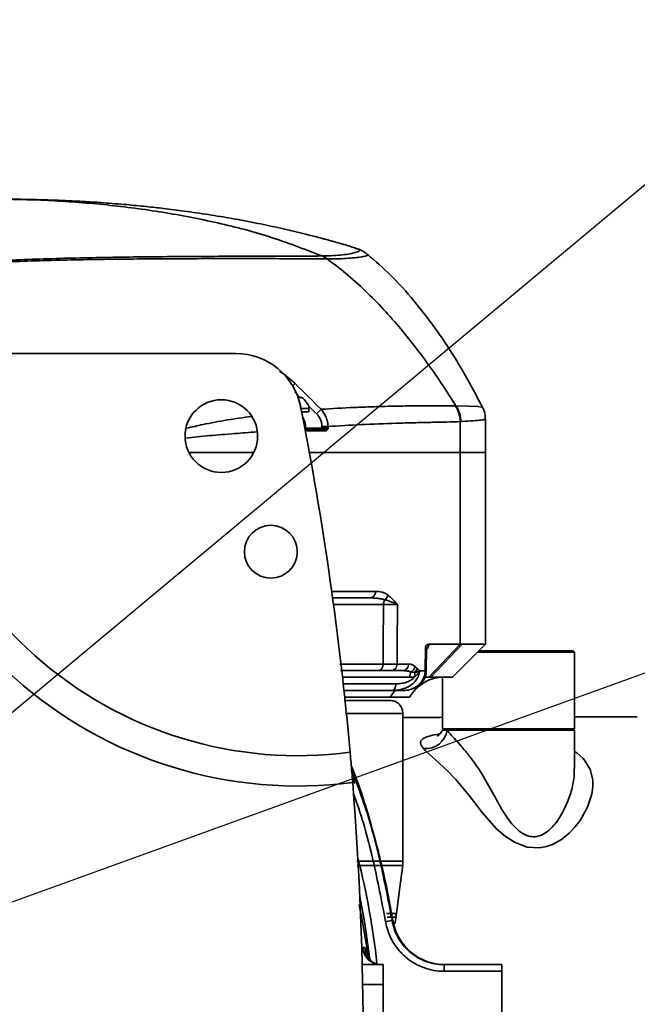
# Model space of a CAD drawing. Header units: millimetres. Extents: x -7686 to -856, y -458 to 6140.
# Tile 91 of 102: x -5820 to -5726, y 5127 to 5276. Entities that reach past the tile are written whole.
import ezdxf

# ---------------------------------------------------------------- set-up
doc = ezdxf.new("R2010")
doc.units = ezdxf.units.MM
doc.header["$LTSCALE"] = 5
doc.header["$PDSIZE"] = -1
doc.dimstyles.new('安装', dxfattribs={"dimtxt": 6, "dimasz": 12, "dimexe": 7, "dimexo": 0.625, "dimtad": 1, "dimtoh": 1, "dimtxsty": 'Standard', "dimcen": 2.5, "dimclrd": 4, "dimclre": 4, "dimclrt": 3, "dimadec": 0, "dimazin": 0, "dimtfac": 1, "dimtmove": 0, "dimatfit": 3, "dimfxl": 1, "dimarcsym": 0})

# ---------------------------------------------------------------- blocks, each defined once
blk = doc.blocks.new('*D98')
at = {"color": 4, "linetype": 'ByBlock', "lineweight": -2, "transparency": 16777216}
blk.add_arc((-5889.73, 5120.19), 285.04, 2.4123, 167.5877, dxfattribs=at)
at = {"color": 4, "linetype": 'ByBlock', "transparency": 16777216}
for points in [[(-6166.15, 5181.07), (-6170.07, 5181.84), (-6170.44, 5169.68)], [(-5602.94, 5132.23), (-5606.94, 5132.14), (-5604.69, 5120.19)]]:
    blk.add_solid(points, dxfattribs=at)
at = {"layer": 'Defpoints', "color": 0, "linetype": 'ByBlock', "transparency": 16777216}
for p in [(-5733.09, 5358.34), (-6613.71, 5247.84), (-6091.44, 5120.19), (-5347.19, 5120.19), (-5880.91, 5118.63)]:
    blk.add_point(p, dxfattribs=at)
at = {"color": 3, "linetype": 'ByBlock', "transparency": 16777216, "insert": (-5864.57, 5407.76), "char_height": 6, "attachment_point": 5, "rotation": 355}
blk.add_mtext('170°', dxfattribs=at)
blk = doc.blocks.new('*D100')
at = {"color": 4, "linetype": 'ByBlock', "lineweight": -2, "transparency": 16777216}
for p, q in [((-5590.05, 5363.55), (-5688.4, 5281.55)), ((-5568.43, 5363.55), (-5590.05, 5363.55)), ((-6066.3, 4966.5), (-5697.62, 5273.87)), ((-6075.52, 4958.82), (-6084.74, 4951.14))]:
    blk.add_line(p, q, dxfattribs=at)
at = {"color": 4, "linetype": 'ByBlock', "transparency": 16777216}
for points in [[(-5689.68, 5283.09), (-5687.12, 5280.02), (-5697.62, 5273.87)], [(-6076.8, 4960.36), (-6074.24, 4957.28), (-6066.3, 4966.5)]]:
    blk.add_solid(points, dxfattribs=at)
at = {"layer": 'Defpoints', "color": 0, "linetype": 'ByBlock', "transparency": 16777216}
for p in [(-5697.62, 5273.87), (-6066.3, 4966.5)]:
    blk.add_point(p, dxfattribs=at)
at = {"color": 3, "linetype": 'ByBlock', "transparency": 16777216, "insert": (-5578.93, 5367.17), "char_height": 6, "attachment_point": 5}
blk.add_mtext('∅480', dxfattribs=at)
blk = doc.blocks.new('*D101')
at = {"color": 4, "linetype": 'ByBlock', "lineweight": -2, "transparency": 16777216}
for p, q in [((-5062.43, 5416.67), (-5172.18, 5376.96)), ((-5030.8, 5416.67), (-5062.43, 5416.67)), ((-5881.96, 5120.19), (-5183.46, 5372.88))]:
    blk.add_line(p, q, dxfattribs=at)
at = {"color": 4, "linetype": 'ByBlock', "transparency": 16777216}
blk.add_solid([(-5172.86, 5378.85), (-5171.5, 5375.08), (-5183.46, 5372.88)], dxfattribs=at)
at = {"layer": 'Defpoints', "color": 0, "linetype": 'ByBlock', "transparency": 16777216}
for p in [(-5183.46, 5372.88), (-5881.96, 5120.19)]:
    blk.add_point(p, dxfattribs=at)
at = {"color": 3, "linetype": 'ByBlock', "transparency": 16777216, "insert": (-5046.3, 5420.8), "char_height": 6, "attachment_point": 5}
blk.add_mtext('R742,8', dxfattribs=at)

msp = doc.modelspace()

# ---------------------------------------------------------------- linework, layer by layer
at = {"linetype": 'Continuous', "lineweight": 35}
for p, q in [((-5774.182, 5239.947), (-5774.21, 5239.946)), ((-5767.277, 5240.189), (-5767.277, 5240.199)), ((-5773.446, 5239.493), (-5773.416, 5239.492)), ((-5837.833, 5225.187), (-5787.258, 5225.187)), ((-5778.645, 5220.269), (-5778.305, 5220.628)), ((-5778.327, 5219.311), (-5777.516, 5218.512)), ((-5777.262, 5218.512), (-5777.827, 5218.512)), ((-5776.111, 5216.862), (-5777.396, 5216.862)), ((-5776.211, 5216.362), (-5777.297, 5216.362)), ((-5776.258, 5217.271), (-5775.046, 5216.076)), ((-5776.211, 5216.362), (-5776.211, 5216.862)), ((-5775.046, 5216.076), (-5774.365, 5216.74)), ((-5753.279, 5214.883), (-5753.279, 5210.187)), ((-5749.461, 5210.187), (-5749.461, 5215.234)), ((-5776.686, 5213.907), (-5776.756, 5213.905)), ((-5776.756, 5213.905), (-5776.755, 5213.881)), ((-5776.712, 5213.88), (-5776.713, 5213.907)), ((-5774.219, 5213.887), (-5776.712, 5213.887)), ((-5774.222, 5214.126), (-5773.301, 5214.138)), ((-5774.222, 5214.126), (-5774.219, 5213.887)), ((-5774.219, 5213.687), (-5774.219, 5213.887)), ((-5773.298, 5213.885), (-5773.301, 5214.138)), ((-5753.279, 5210.187), (-5749.461, 5210.187)), ((-5753.279, 5181.187), (-5753.279, 5210.187)), ((-5749.461, 5210.187), (-5753.279, 5210.187)), ((-5749.461, 5181.187), (-5749.461, 5210.187)), ((-5764.904, 5187.187), (-5772.47, 5187.187)), ((-5758.58, 5177.172), (-5758.553, 5180.776)), ((-5758.418, 5177.167), (-5758.398, 5180.51)), ((-5753.279, 5181.187), (-5758.048, 5176.187)), ((-5752.967, 5181.187), (-5757.754, 5176.187)), ((-5754.461, 5176.187), (-5749.461, 5181.187)), ((-5752.967, 5181.187), (-5749.461, 5181.187)), ((-5750.461, 5180.187), (-5736.161, 5180.187)), ((-5735.961, 5179.987), (-5736.161, 5180.187)), ((-5735.961, 5179.987), (-5750.661, 5179.987)), ((-5735.961, 5168.387), (-5735.961, 5179.987)), ((-5759.463, 5177.192), (-5759.457, 5177.187)), ((-5759.457, 5177.172), (-5759.462, 5177.172)), ((-5759.457, 5177.187), (-5759.457, 5177.172)), ((-5760.936, 5176.187), (-5771.106, 5176.187)), ((-5758.627, 5176.187), (-5757.754, 5176.187)), ((-5758.048, 5176.187), (-5758.627, 5176.187)), ((-5754.461, 5176.187), (-5757.754, 5176.187)), ((-5755.961, 5176.184), (-5755.961, 5168.387)), ((-5770.995, 5175.187), (-5763.02, 5175.187)), ((-5763.62, 5174.187), (-5770.885, 5174.187)), ((-5763.904, 5173.187), (-5763.169, 5174.187)), ((-5770.778, 5173.187), (-5763.904, 5173.187)), ((-5763.904, 5173.187), (-5760.961, 5173.187)), ((-5761.961, 5148.338), (-5761.961, 5170.687)), ((-5755.961, 5168.387), (-5755.761, 5168.187)), ((-5755.961, 5168.387), (-5735.961, 5168.387)), ((-5755.96, 5168.187), (-5755.281, 5168.187)), ((-5755.281, 5168.187), (-5735.961, 5168.187)), ((-5736.161, 5168.187), (-5735.961, 5168.387)), ((-5735.961, 5162.356), (-5735.961, 5168.187)), ((-5763.207, 5138.86), (-5762.993, 5139.994)), ((-5763.061, 5139.859), (-5762.931, 5140.452)), ((-5764.587, 5139.224), (-5763.601, 5139.386)), ((-5768.044, 5135.349), (-5767.727, 5135.23)), ((-5768.117, 5132.687), (-5764.961, 5132.687)), ((-5766.16, 5132.844), (-5766.107, 5132.821)), ((-5764.961, 5132.687), (-5764.961, 5129.687)), ((-5755.704, 5131.687), (-5755.704, 5132.687)), ((-5755.704, 5132.687), (-5746.961, 5132.687)), ((-5746.961, 5132.687), (-5746.961, 5131.687)), ((-5746.961, 5131.687), (-5755.704, 5131.687)), ((-5746.961, 5121.687), (-5746.961, 5131.687)), ((-5764.961, 5129.687), (-5768.051, 5129.687)), ((-5764.961, 5129.687), (-5764.961, 5121.687))]:
    msp.add_line(p, q, dxfattribs=at)
at = {"linetype": 'Continuous', "lineweight": 35, "flags": 128}
for points in [[(-5749.97, 5217.054), (-5750.006, 5217.083), (-5750.678, 5217.142), (-5751.99, 5217.203), (-5753.937, 5217.259), (-5753.937, 5217.259), (-5753.937, 5217.259)], [(-5758.58, 5177.172), (-5758.445, 5177.169), (-5758.406, 5177.167)], [(-5763.62, 5174.187), (-5763.503, 5174.206), (-5763.391, 5174.263), (-5763.287, 5174.356), (-5763.196, 5174.48), (-5763.122, 5174.632), (-5763.066, 5174.804), (-5763.032, 5174.992), (-5763.02, 5175.187)], [(-5735.961, 5164.958), (-5735.623, 5164.73), (-5734.683, 5163.87), (-5734.468, 5163.622), (-5733.623, 5162.245), (-5733.222, 5160.675), (-5733.203, 5159.605), (-5733.358, 5158.489), (-5734.004, 5156.526), (-5735.137, 5154.513), (-5735.9, 5153.519), (-5736.802, 5152.573), (-5737.943, 5151.65), (-5739.294, 5150.891), (-5740.231, 5150.561), (-5741.253, 5150.373), (-5743.125, 5150.487), (-5744.957, 5151.16), (-5746.417, 5152.091), (-5747.774, 5153.269), (-5749.959, 5155.741), (-5751.907, 5158.275), (-5753.94, 5160.718), (-5755.207, 5162.026), (-5756.453, 5163.192), (-5757.587, 5164.205), (-5758.521, 5165.074), (-5758.788, 5165.35), (-5758.825, 5165.389), (-5758.825, 5165.389)], [(-5762.925, 5140.374), (-5762.46, 5144.066), (-5761.994, 5147.759)], [(-5766.982, 5133.528), (-5767.789, 5139.239), (-5768.481, 5143.002)]]:
    msp.add_lwpolyline(points, dxfattribs=at)
at = {"linetype": 'Continuous', "lineweight": 35}
for centre, radius in [((-5789.461, 5212.687), 5.5), ((-5781.961, 5195.187), 4)]:
    msp.add_circle(centre, radius, dxfattribs=at)
at = {"color": 4, "linetype": 'ByBlock'}
msp.add_arc((-5881.961, 5120.187), 240, 190.4095, 170.32203, dxfattribs=at)
at = {"linetype": 'Continuous', "lineweight": 35}
for centre, radius, start, end in [((-5777.839, 5224.309), 64.583, 179.22057, 277.35736), ((-5777.839, 5224.309), 60, 179.16104, 277.54827), ((-5787.258, 5215.187), 10, 11.17916, 90), ((-5778.961, 5216.101), 2.95, 14.96102, 54.8337), ((-6267.961, 5120.187), 500, 5.12235, 11.17916), ((-5776.485, 5213.887), 0.2, 181.93395, 206.84249), ((-5776.613, 5213.494), 0.193, 359.48954, 87.92004), ((-5773.83, 5213.495), 0.192, 358.47124, 87.63727), ((-5767.039, 5189.142), 0.956, 272.99506, 2.58415), ((-5763.66, 5187.212), 1.244, 145.5087, 181.16503), ((-5765.383, 5188.82), 1.141, 307.65638, 351.0773), ((-5758.66, 5177.407), 0.836, 195.6364, 196.36574), ((-5755.764, 5170.187), 6, 90, 150), ((-5759.585, 5176.237), 1.352, 145.60435, 182.11694), ((-5758.823, 5176.686), 1.357, 169.39686, 195.70145), ((-5758.5, 5168.621), 3.248, 264.26731, 352.3221), ((-6267.961, 5120.187), 500, 355.40332, 4.59668), ((-5881.961, 5120.187), 116.75, 6.22237, 14.20943), ((-5755.583, 5140.687), 8, 189.01958, 270.27143), ((-5765.297, 5135.427), 2.748, 181.63897, 265.76001), ((-5765.022, 5135.299), 2.706, 181.46712, 245.12148)]:
    msp.add_arc(centre, radius, start, end, dxfattribs=at)
for points, knots in [([(-5769.114, 5241.142), (-5769.115, 5241.142), (-5769.803, 5241.359), (-5771.216, 5241.774), (-5773.873, 5242.529), (-5776.967, 5243.334), (-5780.5, 5244.165), (-5784.089, 5244.926), (-5787.733, 5245.613), (-5791.456, 5246.23), (-5794.9, 5246.729), (-5798.038, 5247.125), (-5800.932, 5247.447), (-5803.966, 5247.739), (-5807.049, 5247.986), (-5809.9, 5248.171), (-5812.065, 5248.286), (-5813.709, 5248.358), (-5815.095, 5248.411), (-5816.794, 5248.465), (-5818.886, 5248.513), (-5821.457, 5248.548), (-5823.242, 5248.551), (-5824.218, 5248.553)], [0, 0, 0, 0, 0.0000622, 0.0389786, 0.0791424, 0.1484303, 0.2097539, 0.2729334, 0.3443301, 0.4079774, 0.4751105, 0.5310509, 0.5776666, 0.631222, 0.6944377, 0.7435064, 0.7844547, 0.8106603, 0.8316674, 0.8586537, 0.9015386, 0.9461453, 1, 1, 1, 1]), ([(-5824.218, 5248.553), (-5821.395, 5248.514), (-5815.748, 5248.435), (-5807.294, 5247.789), (-5798.872, 5246.731), (-5790.515, 5245.148), (-5782.235, 5243.049), (-5776.885, 5240.981), (-5774.21, 5239.946)], [0, 0, 0, 0, 0.1666531, 0.3333436, 0.5000232, 0.6666952, 0.8333664, 1, 1, 1, 1]), ([(-5767.308, 5240.157), (-5767.449, 5240.273), (-5767.792, 5240.555), (-5768.3, 5240.817), (-5768.812, 5241.033), (-5769.113, 5241.117), (-5769.269, 5241.16)], [0, 0, 0, 0, 0.16721523, 0.40828152, 0.69212597, 1, 1, 1, 1]), ([(-5774.21, 5239.946), (-5777.681, 5239.929), (-5781.178, 5239.923), (-5788.148, 5239.904), (-5791.623, 5239.892), (-5798.507, 5239.845), (-5801.918, 5239.811), (-5808.627, 5239.706), (-5811.929, 5239.637), (-5818.362, 5239.443), (-5821.49, 5239.319), (-5825.974, 5239.07), (-5827.433, 5238.976), (-5830.261, 5238.761), (-5831.629, 5238.64), (-5834.244, 5238.36), (-5835.491, 5238.202), (-5837.816, 5237.835), (-5838.895, 5237.626), (-5840.322, 5237.254), (-5840.765, 5237.121), (-5841.568, 5236.828), (-5841.929, 5236.67), (-5842.384, 5236.405), (-5842.522, 5236.313), (-5842.762, 5236.12), (-5842.864, 5236.019), (-5843.112, 5235.7), (-5843.196, 5235.466), (-5843.165, 5235.203)], [0, 0, 0, 0, 0.125, 0.125, 0.25, 0.25, 0.375, 0.375, 0.5, 0.5, 0.625, 0.625, 0.6875, 0.6875, 0.75, 0.75, 0.8125, 0.8125, 0.875, 0.875, 0.90625, 0.90625, 0.9375, 0.9375, 0.953125, 0.953125, 0.96875, 0.96875, 1, 1, 1, 1]), ([(-5769.28, 5241.131), (-5769.034, 5241.079), (-5768.55, 5240.975), (-5768.52, 5240.785), (-5768.819, 5240.534), (-5770.067, 5240.22), (-5772.154, 5239.985), (-5773.748, 5239.955), (-5774.182, 5239.947)], [0, 0, 0, 0, 0.1339343, 0.2648632, 0.3957917, 0.6461295, 0.9036551, 1, 1, 1, 1]), ([(-5773.416, 5239.492), (-5773.416, 5239.492), (-5772.952, 5239.489), (-5771.348, 5239.507), (-5769.562, 5239.635), (-5768.237, 5239.807), (-5767.564, 5239.944), (-5767.211, 5240.075), (-5767.256, 5240.153), (-5767.277, 5240.189)], [0, 0, 0, 0, 0.0000024, 0.1136516, 0.4117219, 0.5627071, 0.7157334, 0.8671554, 1, 1, 1, 1]), ([(-5749.922, 5217.069), (-5750.954, 5219.025), (-5753.136, 5223.162), (-5756.646, 5228.526), (-5760.283, 5233.226), (-5763.621, 5236.973), (-5766.121, 5239.155), (-5767.289, 5240.176)], [0, 0, 0, 0, 0.2294182, 0.4854751, 0.6622401, 0.8421015, 1, 1, 1, 1]), ([(-5843.107, 5235.181), (-5843.127, 5235.44), (-5843.032, 5235.669), (-5842.768, 5235.982), (-5842.66, 5236.081), (-5842.41, 5236.269), (-5842.267, 5236.359), (-5841.796, 5236.617), (-5841.424, 5236.771), (-5840.601, 5237.055), (-5840.147, 5237.184), (-5838.691, 5237.542), (-5837.593, 5237.741), (-5835.23, 5238.09), (-5833.965, 5238.239), (-5831.314, 5238.5), (-5829.929, 5238.612), (-5827.067, 5238.808), (-5825.591, 5238.892), (-5821.059, 5239.113), (-5817.9, 5239.218), (-5811.412, 5239.376), (-5808.086, 5239.429), (-5801.334, 5239.503), (-5797.908, 5239.524), (-5790.996, 5239.549), (-5787.511, 5239.552), (-5780.505, 5239.543), (-5776.985, 5239.53), (-5773.446, 5239.493)], [0, 0, 0, 0, 0.03125, 0.03125, 0.046875, 0.046875, 0.0625, 0.0625, 0.09375, 0.09375, 0.125, 0.125, 0.1875, 0.1875, 0.25, 0.25, 0.3125, 0.3125, 0.375, 0.375, 0.5, 0.5, 0.625, 0.625, 0.75, 0.75, 0.875, 0.875, 1, 1, 1, 1]), ([(-5773.416, 5239.492), (-5772.462, 5238.801), (-5770.484, 5237.256), (-5767.638, 5234.706), (-5764.864, 5231.885), (-5762.262, 5228.931), (-5759.815, 5225.868), (-5757.508, 5222.714), (-5755.563, 5219.835), (-5754.398, 5218.002), (-5753.937, 5217.259)], [0.04048326, 0.04048326, 0.04048326, 0.04048326, 0.15051914, 0.27551914, 0.40051914, 0.52551914, 0.65051914, 0.77551914, 0.90051914, 0.98503588, 0.98503588, 0.98503588, 0.98503588]), ([(-5778.305, 5220.628), (-5778.606, 5220.902), (-5779.327, 5221.56), (-5780.159, 5222.22), (-5780.61, 5222.476), (-5780.65, 5222.5)], [0, 0, 0, 0, 0.3948237, 0.9451324, 1, 1, 1, 1]), ([(-5775.046, 5216.076), (-5774.918, 5215.945), (-5774.805, 5215.805), (-5774.604, 5215.507), (-5774.517, 5215.347), (-5774.375, 5215.013), (-5774.32, 5214.842), (-5774.245, 5214.49), (-5774.225, 5214.308), (-5774.222, 5214.126)], [0, 0, 0, 0, 0.25, 0.25, 0.5, 0.5, 0.75, 0.75, 1, 1, 1, 1]), ([(-5754.038, 5217.26), (-5755.366, 5217.284), (-5756.957, 5217.285), (-5759.506, 5217.271), (-5760.382, 5217.262), (-5762.156, 5217.237), (-5763.055, 5217.221), (-5764.851, 5217.18), (-5765.748, 5217.153), (-5767.53, 5217.093), (-5768.414, 5217.059), (-5771.032, 5216.945), (-5772.73, 5216.851), (-5774.365, 5216.74)], [0, 0, 0, 0, 0.25, 0.25, 0.375, 0.375, 0.5, 0.5, 0.625, 0.625, 0.75, 0.75, 1, 1, 1, 1]), ([(-5773.301, 5214.138), (-5773.305, 5214.38), (-5773.332, 5214.621), (-5773.428, 5215.089), (-5773.498, 5215.317), (-5773.681, 5215.761), (-5773.793, 5215.976), (-5774.052, 5216.376), (-5774.2, 5216.564), (-5774.365, 5216.74)], [0, 0, 0, 0, 0.25, 0.25, 0.5, 0.5, 0.75, 0.75, 1, 1, 1, 1]), ([(-5753.937, 5217.259), (-5753.937, 5217.259), (-5753.937, 5217.259), (-5753.937, 5217.259), (-5753.97, 5217.259), (-5754.004, 5217.26), (-5754.038, 5217.261)], [-0.00000006, -0.00000006, -0.00000006, -0.00000006, 0, 0, 0, 0.00032133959, 0.00032133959, 0.00032133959, 0.00032133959]), ([(-5754.038, 5217.26), (-5753.796, 5216.919), (-5753.605, 5216.538), (-5753.348, 5215.732), (-5753.281, 5215.308), (-5753.279, 5214.883)], [0, 0, 0, 0, 0.5, 0.5, 1, 1, 1, 1]), ([(-5753.937, 5217.259), (-5753.696, 5216.918), (-5753.507, 5216.538), (-5753.251, 5215.734), (-5753.184, 5215.311), (-5753.182, 5214.889)], [0, 0, 0, 0, 0.5, 0.5, 1, 1, 1, 1]), ([(-5749.495, 5215.234), (-5749.491, 5215.431), (-5749.479, 5215.982), (-5749.657, 5216.625), (-5749.885, 5216.999), (-5749.932, 5217.076)], [0, 0, 0, 0, 0.3063084, 0.8573007, 1, 1, 1, 1]), ([(-5784.969, 5215.668), (-5786.176, 5215.493), (-5788.792, 5215.113), (-5792.018, 5214.497), (-5793.913, 5214.067), (-5794.732, 5213.881)], [0, 0, 0, 0, 0.3270279, 0.7090762, 1, 1, 1, 1]), ([(-5776.7, 5213.907), (-5776.699, 5213.985), (-5776.695, 5214.424), (-5776.833, 5215.027), (-5777.106, 5215.467), (-5777.188, 5215.599)], [0, 0, 0, 0, 0.1309352, 0.7388726, 1, 1, 1, 1]), ([(-5777.153, 5215.398), (-5777.1, 5215.31), (-5776.826, 5214.866), (-5776.787, 5214.333), (-5776.756, 5213.905)], [0, 0, 0, 0, 0.1970543, 1, 1, 1, 1]), ([(-5773.301, 5214.138), (-5771.682, 5214.24), (-5769.999, 5214.336), (-5766.536, 5214.505), (-5764.758, 5214.577), (-5762.088, 5214.662), (-5761.199, 5214.686), (-5759.447, 5214.73), (-5758.583, 5214.749), (-5756.916, 5214.783), (-5756.112, 5214.797), (-5754.608, 5214.832), (-5753.908, 5214.852), (-5753.279, 5214.883)], [0, 0, 0, 0, 0.25, 0.25, 0.5, 0.5, 0.625, 0.625, 0.75, 0.75, 0.875, 0.875, 1, 1, 1, 1]), ([(-5753.182, 5214.889), (-5753.13, 5214.891), (-5752.407, 5214.93), (-5751.213, 5215.005), (-5750.061, 5215.108), (-5749.481, 5215.187), (-5749.522, 5215.222), (-5749.536, 5215.234)], [0, 0, 0, 0, 0.0210933, 0.2957178, 0.5722464, 0.8547818, 1, 1, 1, 1]), ([(-5794.848, 5212.381), (-5793.668, 5212.509), (-5791.44, 5212.75), (-5787.757, 5213.044), (-5785.229, 5213.248), (-5784.104, 5213.339)], [0, 0, 0, 0, 0.3844403, 0.7260578, 1, 1, 1, 1]), ([(-5776.755, 5213.881), (-5776.704, 5213.787), (-5776.652, 5213.694), (-5776.541, 5213.547), (-5776.481, 5213.493), (-5776.42, 5213.493)], [0, 0, 0, 0, 0.5, 0.5, 1, 1, 1, 1]), ([(-5776.678, 5213.786), (-5776.693, 5213.816), (-5776.708, 5213.846), (-5776.754, 5213.881), (-5776.755, 5213.881)], [0, 0, 0, 0, 0.9834413, 1, 1, 1, 1]), ([(-5776.692, 5213.881), (-5776.689, 5213.881), (-5776.671, 5213.881), (-5776.715, 5213.881), (-5776.755, 5213.881)], [0, 0, 0, 0, 0.1144916, 1, 1, 1, 1]), ([(-5773.298, 5213.885), (-5773.374, 5213.885), (-5773.505, 5213.885), (-5773.83, 5213.886), (-5774.022, 5213.887), (-5774.219, 5213.887)], [0, 0, 0, 0, 0.5, 0.5, 1, 1, 1, 1]), ([(-5773.822, 5213.687), (-5773.77, 5213.687), (-5773.718, 5213.697), (-5773.617, 5213.725), (-5773.569, 5213.743), (-5773.434, 5213.799), (-5773.356, 5213.842), (-5773.298, 5213.885)], [0, 0, 0, 0, 0.25, 0.25, 0.5, 0.5, 1, 1, 1, 1]), ([(-5773.638, 5213.49), (-5773.573, 5213.49), (-5773.512, 5213.546), (-5773.4, 5213.695), (-5773.349, 5213.79), (-5773.298, 5213.885)], [0, 0, 0, 0, 0.5, 0.5, 1, 1, 1, 1]), ([(-5784.61, 5210.187), (-5785.27, 5210.187), (-5787.91, 5210.187), (-5791.098, 5210.187), (-5793.4, 5210.187), (-5794.237, 5210.187)], [0, 0, 0, 0, 0.1748979, 0.6999297, 1, 1, 1, 1]), ([(-5784.61, 5210.187), (-5785.271, 5210.187), (-5787.389, 5210.187), (-5790.465, 5210.187), (-5792.961, 5210.187), (-5794.133, 5210.187), (-5794.237, 5210.187)], [0, 0, 0, 0, 0.177683, 0.5696561, 0.9616578, 1, 1, 1, 1]), ([(-5753.279, 5210.187), (-5754.518, 5210.187), (-5756.997, 5210.187), (-5761.728, 5210.187), (-5766.637, 5210.187), (-5771.694, 5210.187), (-5774.665, 5210.187), (-5776.266, 5210.187)], [0, 0, 0, 0, 0.1930464, 0.3864463, 0.5802244, 0.7737873, 1, 1, 1, 1]), ([(-5753.279, 5210.187), (-5754.088, 5210.187), (-5755.706, 5210.187), (-5758.699, 5210.187), (-5762.405, 5210.187), (-5766.717, 5210.187), (-5771.377, 5210.187), (-5774.555, 5210.187), (-5776.071, 5210.187), (-5776.266, 5210.187)], [0, 0, 0, 0, 0.1287796, 0.2577335, 0.3866901, 0.5807277, 0.7747441, 0.9709758, 1, 1, 1, 1]), ([(-5772.601, 5189.191), (-5771.602, 5189.189), (-5770.549, 5189.188), (-5768.364, 5189.186), (-5767.234, 5189.185), (-5766.084, 5189.185)], [0, 0, 0, 0, 0.5, 0.5, 1, 1, 1, 1]), ([(-5766.084, 5189.185), (-5765.777, 5189.185), (-5765.468, 5189.154), (-5765.009, 5189.035), (-5764.856, 5188.983), (-5764.554, 5188.845), (-5764.404, 5188.759), (-5764.255, 5188.643)], [0, 0, 0, 0, 0.5, 0.5, 0.75, 0.75, 1, 1, 1, 1]), ([(-5766.989, 5188.187), (-5767.93, 5188.187), (-5769.931, 5188.187), (-5771.724, 5188.187), (-5772.675, 5188.187)], [0, 0, 0, 0, 0.4702269, 1, 1, 1, 1]), ([(-5764.686, 5187.917), (-5764.881, 5187.977), (-5765.076, 5188.02), (-5765.464, 5188.09), (-5765.657, 5188.115), (-5766.234, 5188.173), (-5766.614, 5188.187), (-5766.989, 5188.187)], [0, 0, 0, 0, 0.25, 0.25, 0.5, 0.5, 1, 1, 1, 1]), ([(-5764.686, 5187.917), (-5764.32, 5187.815), (-5763.977, 5187.698), (-5763.34, 5187.45), (-5763.048, 5187.321), (-5762.785, 5187.191)], [0, 0, 0, 0, 0.5, 0.5, 1, 1, 1, 1]), ([(-5764.969, 5178.187), (-5764.959, 5179.694), (-5764.948, 5181.202), (-5764.937, 5182.709), (-5764.926, 5184.202), (-5764.914, 5185.694), (-5764.904, 5187.187)], [0.0010000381, 0.0010000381, 0.0010000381, 0.0010000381, 0.0055218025, 0.0055218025, 0.0055218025, 0.0100004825, 0.0100004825, 0.0100004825, 0.0100004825]), ([(-5762.785, 5187.191), (-5763.046, 5187.191), (-5763.355, 5187.19), (-5764.067, 5187.189), (-5764.465, 5187.188), (-5764.904, 5187.187)], [0, 0, 0, 0, 0.5, 0.5, 1, 1, 1, 1]), ([(-5762.785, 5187.191), (-5762.796, 5185.682), (-5762.808, 5184.173), (-5762.82, 5182.665), (-5762.831, 5181.171), (-5762.843, 5179.677), (-5762.853, 5178.183)], [0.0009960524, 0.0009960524, 0.0009960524, 0.0009960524, 0.0055228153, 0.0055228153, 0.0055228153, 0.0100043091, 0.0100043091, 0.0100043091, 0.0100043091]), ([(-5758.028, 5181.189), (-5758.121, 5181.189), (-5758.212, 5181.154), (-5758.346, 5181.049), (-5758.39, 5181.005), (-5758.474, 5180.902), (-5758.515, 5180.842), (-5758.553, 5180.776)], [0, 0, 0, 0, 0.5, 0.5, 0.75, 0.75, 1, 1, 1, 1]), ([(-5758.393, 5180.51), (-5758.389, 5180.539), (-5758.373, 5180.651), (-5758.424, 5180.73), (-5758.495, 5180.773), (-5758.537, 5180.775), (-5758.553, 5180.776)], [0, 0, 0, 0, 0.16009478, 0.63837375, 0.85967491, 1, 1, 1, 1]), ([(-5758.028, 5181.188), (-5758.042, 5181.103), (-5758.075, 5180.886), (-5758.277, 5180.563), (-5758.399, 5180.368)], [0, 0, 0, 0, 0.3963502, 1, 1, 1, 1]), ([(-5758.38, 5180.512), (-5758.378, 5180.545), (-5758.375, 5180.589), (-5758.377, 5180.58), (-5758.378, 5180.577)], [0, 0, 0, 0, 0.7323328, 1, 1, 1, 1]), ([(-5758.028, 5181.188), (-5757.882, 5181.188), (-5757.573, 5181.188), (-5757.122, 5181.188), (-5756.678, 5181.188), (-5756.398, 5181.188), (-5756.261, 5181.188)], [0, 0, 0, 0, 0.2411359, 0.5110425, 0.7603055, 1, 1, 1, 1]), ([(-5756.261, 5181.188), (-5756.111, 5181.188), (-5755.819, 5181.188), (-5755.404, 5181.188), (-5755.018, 5181.188), (-5754.661, 5181.188), (-5754.333, 5181.188), (-5754.033, 5181.187), (-5753.758, 5181.187), (-5753.509, 5181.187), (-5753.354, 5181.187), (-5753.279, 5181.187)], [0, 0, 0, 0, 0.1374636, 0.2683257, 0.3925933, 0.5102729, 0.6213701, 0.7258893, 0.8238334, 0.9152037, 1, 1, 1, 1]), ([(-5771.511, 5178.187), (-5770.975, 5178.187), (-5769.128, 5178.187), (-5766.696, 5178.187), (-5764.969, 5178.187)], [0, 0, 0, 0, 0.2900181, 1, 1, 1, 1]), ([(-5765.661, 5177.187), (-5767.441, 5177.187), (-5769.545, 5177.187), (-5771.148, 5177.187), (-5771.395, 5177.187)], [0, 0, 0, 0, 0.8462173, 1, 1, 1, 1]), ([(-5764.969, 5178.187), (-5764.969, 5178.069), (-5764.984, 5177.942), (-5765.051, 5177.696), (-5765.104, 5177.578), (-5765.239, 5177.382), (-5765.321, 5177.306), (-5765.491, 5177.209), (-5765.579, 5177.187), (-5765.661, 5177.187)], [0, 0, 0, 0, 0.25, 0.25, 0.5, 0.5, 0.75, 0.75, 1, 1, 1, 1]), ([(-5763.756, 5177.187), (-5763.796, 5177.187), (-5763.876, 5177.187), (-5764.004, 5177.187), (-5764.139, 5177.187), (-5764.281, 5177.187), (-5764.431, 5177.187), (-5764.639, 5177.187), (-5764.916, 5177.187), (-5765.273, 5177.187), (-5765.531, 5177.187), (-5765.661, 5177.187)], [0, 0, 0, 0, 0.0834429, 0.1667416, 0.2499727, 0.3332131, 0.4165394, 0.5000283, 0.6667514, 0.8332037, 1, 1, 1, 1]), ([(-5762.853, 5178.183), (-5762.853, 5178.066), (-5762.873, 5177.939), (-5762.962, 5177.694), (-5763.031, 5177.576), (-5763.207, 5177.382), (-5763.314, 5177.306), (-5763.536, 5177.209), (-5763.65, 5177.187), (-5763.756, 5177.187)], [0, 0, 0, 0, 0.25, 0.25, 0.5, 0.5, 0.75, 0.75, 1, 1, 1, 1]), ([(-5762.016, 5177.187), (-5762.268, 5177.187), (-5762.846, 5177.187), (-5763.428, 5177.187), (-5763.756, 5177.187)], [0, 0, 0, 0, 0.4358107, 1, 1, 1, 1]), ([(-5759.457, 5177.172), (-5759.458, 5177.045), (-5759.47, 5176.92), (-5759.514, 5176.673), (-5759.546, 5176.55), (-5759.67, 5176.197), (-5759.789, 5175.976), (-5760.074, 5175.581), (-5760.241, 5175.402), (-5760.602, 5175.09), (-5760.795, 5174.956), (-5761.2, 5174.722), (-5761.413, 5174.622), (-5761.842, 5174.457), (-5762.06, 5174.392), (-5762.719, 5174.236), (-5763.171, 5174.187), (-5763.62, 5174.187)], [0, 0, 0, 0, 0.0625, 0.0625, 0.125, 0.125, 0.25, 0.25, 0.375, 0.375, 0.5, 0.5, 0.625, 0.625, 0.75, 0.75, 1, 1, 1, 1]), ([(-5762.853, 5178.183), (-5762.57, 5178.183), (-5761.988, 5178.183), (-5761.408, 5178.183), (-5761.111, 5178.182)], [0, 0, 0, 0, 0.4855367, 1, 1, 1, 1]), ([(-5761.111, 5178.182), (-5761.111, 5178.065), (-5761.131, 5177.938), (-5761.22, 5177.693), (-5761.289, 5177.575), (-5761.465, 5177.381), (-5761.572, 5177.305), (-5761.794, 5177.209), (-5761.909, 5177.187), (-5762.016, 5177.187)], [0, 0, 0, 0, 0.25, 0.25, 0.5, 0.5, 0.75, 0.75, 1, 1, 1, 1]), ([(-5760.701, 5177.001), (-5760.748, 5177.016), (-5760.847, 5177.047), (-5761.002, 5177.085), (-5761.169, 5177.119), (-5761.388, 5177.152), (-5761.672, 5177.181), (-5761.895, 5177.185), (-5762.016, 5177.187)], [0, 0, 0, 0, 0.1088465, 0.226978, 0.3543972, 0.4910969, 0.7253534, 1, 1, 1, 1]), ([(-5761.946, 5174.187), (-5761.527, 5174.187), (-5761.121, 5174.254), (-5760.531, 5174.456), (-5760.339, 5174.542), (-5759.978, 5174.742), (-5759.808, 5174.858), (-5759.489, 5175.123), (-5759.34, 5175.274), (-5759.08, 5175.598), (-5758.966, 5175.774), (-5758.778, 5176.149), (-5758.706, 5176.347), (-5758.607, 5176.755), (-5758.582, 5176.962), (-5758.58, 5177.172)], [0, 0, 0, 0, 0.25, 0.25, 0.375, 0.375, 0.5, 0.5, 0.625, 0.625, 0.75, 0.75, 0.875, 0.875, 1, 1, 1, 1]), ([(-5761.904, 5174.211), (-5761.82, 5174.204), (-5761.396, 5174.172), (-5760.675, 5174.346), (-5759.821, 5174.719), (-5759.14, 5175.27), (-5758.66, 5175.969), (-5758.409, 5176.633), (-5758.434, 5177.043), (-5758.441, 5177.167)], [0, 0, 0, 0, 0.0515581, 0.2604499, 0.4406219, 0.6047225, 0.7648332, 0.9290018, 1, 1, 1, 1]), ([(-5761.111, 5178.182), (-5761.067, 5178.181), (-5760.981, 5178.179), (-5760.853, 5178.163), (-5760.728, 5178.136), (-5760.588, 5178.093), (-5760.435, 5178.028), (-5760.273, 5177.935), (-5760.17, 5177.851), (-5760.12, 5177.81)], [0, 0, 0, 0, 0.1284696, 0.2546237, 0.3786287, 0.5006604, 0.6748999, 0.8410939, 1, 1, 1, 1]), ([(-5760.12, 5177.81), (-5760.145, 5177.654), (-5760.212, 5177.487), (-5760.419, 5177.198), (-5760.558, 5177.079), (-5760.701, 5177.001)], [0, 0, 0, 0, 0.5, 0.5, 1, 1, 1, 1]), ([(-5759.824, 5177.548), (-5759.843, 5177.439), (-5759.882, 5177.326), (-5759.997, 5177.115), (-5760.072, 5177.017), (-5760.157, 5176.936)], [0, 0, 0, 0, 0.5, 0.5, 1, 1, 1, 1]), ([(-5759.465, 5177.182), (-5759.476, 5177.173), (-5759.493, 5177.159), (-5759.516, 5177.141), (-5759.552, 5177.116), (-5759.634, 5177.066), (-5759.783, 5177), (-5759.97, 5176.952), (-5760.102, 5176.941), (-5760.157, 5176.936)], [0, 0, 0, 0, 0.0693997, 0.1033457, 0.1368932, 0.268022, 0.5199751, 0.7971688, 1, 1, 1, 1]), ([(-5759.462, 5177.172), (-5759.47, 5177.153), (-5759.477, 5177.132), (-5759.494, 5177.091), (-5759.503, 5177.071), (-5759.531, 5177.01), (-5759.552, 5176.97), (-5759.619, 5176.852), (-5759.67, 5176.776), (-5759.842, 5176.559), (-5759.979, 5176.428), (-5760.13, 5176.319)], [0, 0, 0, 0, 0.0625, 0.0625, 0.125, 0.125, 0.25, 0.25, 0.5, 0.5, 1, 1, 1, 1]), ([(-5760.12, 5177.81), (-5760.095, 5177.788), (-5760.046, 5177.745), (-5759.97, 5177.681), (-5759.896, 5177.616), (-5759.847, 5177.57), (-5759.824, 5177.548)], [0, 0, 0, 0, 0.24991278, 0.49996484, 0.76018905, 1, 1, 1, 1]), ([(-5759.824, 5177.548), (-5759.763, 5177.49), (-5759.673, 5177.403), (-5759.553, 5177.284), (-5759.493, 5177.223), (-5759.463, 5177.192)], [0, 0, 0, 0, 0.499976, 0.7499834, 1, 1, 1, 1]), ([(-5759.462, 5177.172), (-5759.461, 5177.175), (-5759.46, 5177.179), (-5759.459, 5177.182), (-5759.458, 5177.184), (-5759.458, 5177.185), (-5759.457, 5177.187)], [0, 0, 0, 0, 0.000012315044, 0.000012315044, 0.000012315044, 0.000018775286, 0.000018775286, 0.000018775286, 0.000018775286]), ([(-5763.02, 5175.187), (-5762.766, 5175.187), (-5762.511, 5175.204), (-5762.005, 5175.278), (-5761.752, 5175.334), (-5761.25, 5175.498), (-5761, 5175.607), (-5760.532, 5175.897), (-5760.307, 5176.081), (-5760.13, 5176.319)], [0, 0, 0, 0, 0.25, 0.25, 0.5, 0.5, 0.75, 0.75, 1, 1, 1, 1]), ([(-5760.157, 5176.936), (-5760.197, 5176.937), (-5760.286, 5176.94), (-5760.419, 5176.952), (-5760.56, 5176.972), (-5760.653, 5176.991), (-5760.701, 5177.001)], [0, 0, 0, 0, 0.2209727, 0.4873425, 0.7361662, 1, 1, 1, 1]), ([(-5770.872, 5172.687), (-5770.657, 5172.687), (-5769.241, 5172.687), (-5767.35, 5172.687), (-5765.319, 5172.687), (-5764.114, 5172.687), (-5764.015, 5172.687), (-5763.966, 5172.687)], [0, 0, 0, 0, 0.0427157, 0.2820282, 0.5213578, 0.7606703, 1, 1, 1, 1]), ([(-5761.961, 5170.687), (-5761.988, 5170.938), (-5762.046, 5171.46), (-5762.511, 5172.138), (-5763.19, 5172.602), (-5763.714, 5172.66), (-5763.966, 5172.687)], [0, 0, 0, 0, 0.2410331, 0.5002895, 0.7594006, 1, 1, 1, 1]), ([(-5762.005, 5170.687), (-5762.053, 5170.687), (-5762.155, 5170.687), (-5763.366, 5170.687), (-5765.428, 5170.687), (-5767.847, 5170.687), (-5769.874, 5170.687), (-5770.639, 5170.687)], [0, 0, 0, 0, 0.197154, 0.4198173, 0.6424805, 0.8651438, 1, 1, 1, 1]), ([(-5755.961, 5170.122), (-5757.195, 5170.116), (-5759.203, 5170.107), (-5761.194, 5170.099), (-5761.961, 5170.096)], [0, 0, 0, 0, 0.6146657, 1, 1, 1, 1]), ([(-5726.461, 5170.186), (-5727.699, 5170.185), (-5730.59, 5170.182), (-5733.766, 5170.182), (-5735.693, 5170.18), (-5735.961, 5170.18)], [0, 0, 0, 0, 0.3918147, 0.9155397, 1, 1, 1, 1]), ([(-5755.967, 5168.256), (-5756.012, 5168.139), (-5756.147, 5167.793), (-5756.495, 5167.47), (-5756.75, 5167.3), (-5756.757, 5167.299), (-5756.76, 5167.299)], [0, 0, 0, 0, 0.16526, 0.48649674, 0.77907889, 1, 1, 1, 1]), ([(-5755.281, 5168.187), (-5755.27, 5168.173), (-5755.184, 5168.063), (-5754.86, 5167.667), (-5754.185, 5166.914), (-5753.146, 5165.772), (-5751.999, 5164.422), (-5750.624, 5162.587), (-5749.149, 5160.179), (-5747.698, 5157.401), (-5746.421, 5155.208), (-5745.247, 5153.705), (-5744.224, 5152.736), (-5743.079, 5152.114), (-5742.189, 5152.019), (-5741.273, 5152.135), (-5739.928, 5152.782), (-5738.512, 5154.42), (-5737.319, 5156.524), (-5736.515, 5158.662), (-5736.021, 5160.647), (-5736.018, 5161.844), (-5736.016, 5162.376)], [0, 0, 0, 0, 0.0025643, 0.0198719, 0.068804, 0.1192153, 0.170753, 0.2235728, 0.3062315, 0.3904853, 0.4645621, 0.4997078, 0.5357697, 0.571931, 0.5987987, 0.6069532, 0.6492574, 0.724203, 0.7967549, 0.8708663, 0.9426574, 1, 1, 1, 1]), ([(-5758.825, 5165.389), (-5758.874, 5165.444), (-5759.109, 5165.711), (-5759.325, 5166.123), (-5759.278, 5166.579), (-5758.875, 5166.959), (-5758.058, 5167.28), (-5757.219, 5167.486), (-5756.538, 5167.565), (-5756.409, 5167.58)], [0, 0, 0, 0, 0.0434582, 0.2102151, 0.3772447, 0.558822, 0.7404921, 0.9510484, 1, 1, 1, 1]), ([(-5769.957, 5164.829), (-5769.933, 5164.554), (-5769.884, 5164.004), (-5769.764, 5162.621), (-5769.654, 5161.307), (-5769.589, 5160.503), (-5769.569, 5160.258)], [0, 0, 0, 0, 0.29069872, 0.58138993, 0.87227312, 1, 1, 1, 1]), ([(-5769.774, 5162.726), (-5769.702, 5162.555), (-5768.525, 5159.741), (-5766.79, 5154.098), (-5765.062, 5147.526), (-5764.057, 5142.615), (-5763.691, 5140.473), (-5763.51, 5139.406)], [0, 0, 0, 0, 0.022952, 0.3783611, 0.7304151, 0.865849, 1, 1, 1, 1]), ([(-5769.725, 5162.145), (-5769.243, 5160.906), (-5767.575, 5156.616), (-5765.446, 5149.018), (-5764.216, 5142.595), (-5763.601, 5139.386)], [0, 0, 0, 0, 0.1689965, 0.5848256, 1, 1, 1, 1]), ([(-5769.255, 5160.091), (-5769.36, 5160.435), (-5769.487, 5160.857), (-5769.631, 5161.257), (-5769.657, 5161.33)], [0, 0, 0, 0, 0.8174775, 1, 1, 1, 1]), ([(-5764.587, 5139.224), (-5765.178, 5142.293), (-5766.358, 5148.432), (-5768.08, 5154.876), (-5769.317, 5158.175), (-5769.456, 5158.546)], [0, 0, 0, 0, 0.4701914, 0.9403922, 1, 1, 1, 1]), ([(-5768.924, 5148.336), (-5768.583, 5148.336), (-5767.367, 5148.335), (-5765.715, 5148.334), (-5763.995, 5148.335), (-5762.805, 5148.337), (-5762.083, 5148.336), (-5762.009, 5148.337), (-5761.973, 5148.338)], [0, 0, 0, 0, 0.0724479, 0.2577425, 0.4484203, 0.6390981, 0.8243923, 1, 1, 1, 1]), ([(-5762.024, 5147.712), (-5762.052, 5147.711), (-5762.112, 5147.71), (-5762.825, 5147.711), (-5763.994, 5147.713), (-5765.675, 5147.709), (-5767.308, 5147.713), (-5768.547, 5147.712), (-5768.892, 5147.712)], [0, 0, 0, 0, 0.1703946, 0.3627797, 0.548404, 0.735317, 0.9262955, 1, 1, 1, 1]), ([(-5762.033, 5147.713), (-5761.998, 5147.854), (-5761.948, 5148.06), (-5761.974, 5148.269), (-5761.983, 5148.337)], [0, 0, 0, 0, 0.6784501, 1, 1, 1, 1]), ([(-5768.582, 5141.775), (-5768.13, 5139.42), (-5767.635, 5136.844), (-5767.319, 5134.242), (-5767.292, 5134.018)], [0, 0, 0, 0, 0.914064, 1, 1, 1, 1]), ([(-5764.43, 5140.454), (-5764.299, 5140.455), (-5763.726, 5140.457), (-5763.217, 5140.452), (-5762.856, 5140.457), (-5762.936, 5140.455), (-5762.947, 5140.455)], [0, 0, 0, 0, 0.1194667, 0.5251482, 0.9396818, 1, 1, 1, 1]), ([(-5763.053, 5139.858), (-5763.045, 5139.858), (-5762.967, 5139.859), (-5763.313, 5139.854), (-5763.748, 5139.859), (-5764.259, 5139.857), (-5764.327, 5139.857)], [0, 0, 0, 0, 0.0527217, 0.4872508, 0.9312597, 1, 1, 1, 1]), ([(-5755.704, 5131.687), (-5756.237, 5131.687), (-5756.768, 5131.735), (-5757.803, 5131.919), (-5758.311, 5132.056), (-5759.056, 5132.33), (-5759.303, 5132.433), (-5759.781, 5132.659), (-5760.015, 5132.781), (-5760.695, 5133.179), (-5761.125, 5133.482), (-5761.732, 5133.997), (-5761.927, 5134.178), (-5762.299, 5134.554), (-5762.475, 5134.75), (-5762.977, 5135.357), (-5763.276, 5135.79), (-5763.8, 5136.715), (-5764.019, 5137.197), (-5764.369, 5138.188), (-5764.501, 5138.698), (-5764.587, 5139.224)], [0, 0, 0, 0, 0.125, 0.125, 0.25, 0.25, 0.3125, 0.3125, 0.375, 0.375, 0.5, 0.5, 0.5625, 0.5625, 0.625, 0.625, 0.75, 0.75, 0.875, 0.875, 1, 1, 1, 1]), ([(-5763.601, 5139.386), (-5763.524, 5138.919), (-5763.407, 5138.465), (-5763.096, 5137.585), (-5762.901, 5137.156), (-5762.435, 5136.334), (-5762.17, 5135.949), (-5761.723, 5135.409), (-5761.566, 5135.236), (-5761.236, 5134.901), (-5761.062, 5134.74), (-5760.523, 5134.283), (-5760.141, 5134.013), (-5759.536, 5133.66), (-5759.329, 5133.551), (-5758.903, 5133.35), (-5758.684, 5133.259), (-5758.021, 5133.015), (-5757.57, 5132.894), (-5756.65, 5132.729), (-5756.177, 5132.687), (-5755.704, 5132.687)], [0, 0, 0, 0, 0.125, 0.125, 0.25, 0.25, 0.375, 0.375, 0.4375, 0.4375, 0.5, 0.5, 0.625, 0.625, 0.6875, 0.6875, 0.75, 0.75, 0.875, 0.875, 1, 1, 1, 1]), ([(-5755.615, 5132.687), (-5756.555, 5132.687), (-5757.495, 5132.855), (-5759.258, 5133.504), (-5760.082, 5133.985), (-5761.514, 5135.203), (-5762.121, 5135.94), (-5763.044, 5137.578), (-5763.359, 5138.478), (-5763.51, 5139.406)], [0, 0, 0, 0, 0.25, 0.25, 0.5, 0.5, 0.75, 0.75, 1, 1, 1, 1]), ([(-5767.727, 5135.23), (-5767.669, 5135.17), (-5767.455, 5134.947), (-5767.355, 5134.482), (-5767.301, 5134.09), (-5767.295, 5134.044), (-5767.292, 5134.018)], [0, 0, 0, 0, 0.2434789, 0.9117923, 0.9522489, 1, 1, 1, 1]), ([(-5766.094, 5132.853), (-5766.244, 5132.911), (-5766.636, 5133.061), (-5767.061, 5133.533), (-5767.275, 5133.932), (-5767.302, 5134.092), (-5767.297, 5134.056), (-5767.297, 5134.054)], [0, 0, 0, 0, 0.2026973, 0.5256198, 0.7844529, 0.9918304, 1, 1, 1, 1]), ([(-5765.477, 5132.688), (-5765.508, 5132.688), (-5765.582, 5132.689), (-5765.85, 5132.71), (-5766.068, 5132.823), (-5766.151, 5132.867)], [0, 0, 0, 0, 0.3017016, 0.7307115, 1, 1, 1, 1])]:
    msp.add_open_spline(points, degree=3, knots=knots, dxfattribs=at)
for points in [[(-5773.446, 5239.493), (-5773.683, 5239.679), (-5773.94, 5239.832), (-5774.21, 5239.946)], [(-5773.416, 5239.492), (-5773.654, 5239.679), (-5773.911, 5239.832), (-5774.182, 5239.947)], [(-5774.365, 5216.74), (-5775.653, 5218.061), (-5776.966, 5219.358), (-5778.305, 5220.628)], [(-5753.279, 5214.883), (-5753.246, 5214.885), (-5753.214, 5214.887), (-5753.182, 5214.889)], [(-5776.606, 5213.687), (-5776.61, 5213.687), (-5776.613, 5213.697), (-5776.619, 5213.711)], [(-5773.822, 5213.687), (-5774.772, 5213.687), (-5775.701, 5213.687), (-5776.606, 5213.687)], [(-5776.42, 5213.493), (-5775.515, 5213.491), (-5774.587, 5213.49), (-5773.638, 5213.49)], [(-5764.255, 5188.643), (-5764.079, 5188.506), (-5763.906, 5188.352), (-5763.734, 5188.187)], [(-5763.734, 5188.187), (-5763.413, 5187.879), (-5763.098, 5187.535), (-5762.785, 5187.191)], [(-5753.279, 5181.187), (-5753.173, 5181.187), (-5753.069, 5181.187), (-5752.967, 5181.187)], [(-5764.969, 5178.187), (-5764.093, 5178.186), (-5763.373, 5178.184), (-5762.853, 5178.183)], [(-5759.463, 5177.192), (-5759.464, 5177.189), (-5759.464, 5177.185), (-5759.465, 5177.182)], [(-5759.457, 5177.187), (-5759.46, 5177.185), (-5759.462, 5177.184), (-5759.465, 5177.182)], [(-5759.457, 5177.172), (-5759.163, 5177.172), (-5758.87, 5177.172), (-5758.58, 5177.172)], [(-5760.13, 5176.319), (-5760.395, 5176.225), (-5760.664, 5176.187), (-5760.936, 5176.187)], [(-5757.754, 5176.187), (-5757.85, 5176.187), (-5757.948, 5176.187), (-5758.048, 5176.187)], [(-5761.946, 5174.187), (-5762.496, 5174.187), (-5763.056, 5174.187), (-5763.62, 5174.187)], [(-5763.601, 5139.386), (-5763.571, 5139.393), (-5763.539, 5139.399), (-5763.51, 5139.406)], [(-5763.51, 5139.406), (-5763.45, 5139.421), (-5763.464, 5139.44), (-5763.566, 5139.469)]]:
    msp.add_open_spline(points, degree=3, dxfattribs=at)

# ---------------------------------------------------------------- dimensions: what is measured, and where the dimension line sits
at = {"color": 1, "linetype": 'ByBlock'}
dim = msp.add_radius_dim(center=(-5881.961, 5120.187), mpoint=(-5183.464, 5372.883), dimstyle='安装', dxfattribs=at)
dim.commit()
dim.dimension.update_dxf_attribs({"geometry": '*D101', "text_midpoint": (-5046.301, 5416.671), "dimtype": 164})
dim = msp.add_angular_dim_2l(base=(-5733.095, 5358.337), line1=((-5347.187, 5120.187), (-6091.438, 5120.187)), line2=((-5880.906, 5118.631), (-6613.709, 5247.844)), dimstyle='安装', dxfattribs=at)
dim.commit()
dim.dimension.update_dxf_attribs({"geometry": '*D98', "text_midpoint": (-5864.57, 5407.757)})
dim = msp.add_diameter_dim_2p(p1=(-6066.302, 4966.504), p2=(-5697.62, 5273.87), dimstyle='安装', dxfattribs=at)
dim.commit()
dim.dimension.update_dxf_attribs({"geometry": '*D100', "text_midpoint": (-5578.926, 5363.549), "dimtype": 163})

doc.saveas('drawing.dxf')
